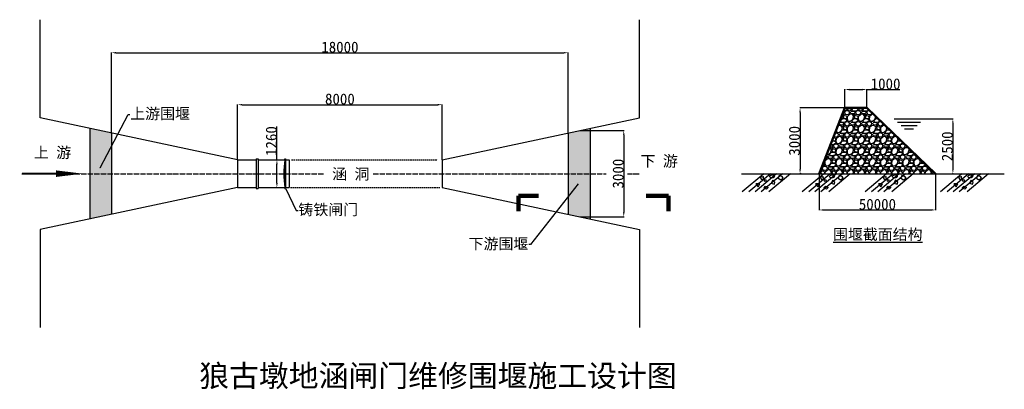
# Model space of a CAD drawing. Header units: millimetres. Extents: x -3985 to 516, y 718 to 2405.
import ezdxf
from ezdxf import colors
from ezdxf.entities.mleader import LeaderData, LeaderLine
from ezdxf.math import Vec2, Vec3

# ---------------------------------------------------------------- set-up
doc = ezdxf.new("R2010")
doc.units = ezdxf.units.MM
doc.linetypes.add('ACAD_ISO04W100', pattern=[30, 24, -3, 0, -3])
doc.linetypes.add('DASHED2', pattern=[9.525, 6.35, -3.175])
doc.dimstyles.new('ISO-25', dxfattribs={"dimtxt": 50, "dimasz": 20, "dimexe": 1.25, "dimexo": 0.625, "dimtad": 1, "dimtxsty": 'Standard', "dimcen": 2.5, "dimadec": 0, "dimazin": 0, "dimtfac": 1, "dimtmove": 0, "dimatfit": 3, "dimfxl": 1, "dimarcsym": 0})

# ---------------------------------------------------------------- blocks, each defined once
blk = doc.blocks.new('*D3')
at = {"color": 0, "lineweight": -2}
for p, q in [((-2809.3, 1765.4), (-2809.3, 1917.2)), ((-2809.9, 1765.4), (-2810.5, 1765.4)), ((-2809.3, 1659.4), (-2809.3, 1745.4)), ((-2809.9, 1639.4), (-2810.5, 1639.4))]:
    blk.add_line(p, q, dxfattribs=at)
at = {"color": 0}
for points in [[(-2812.6, 1745.4), (-2806, 1745.4), (-2809.3, 1765.4)], [(-2812.6, 1659.4), (-2806, 1659.4), (-2809.3, 1639.4)]]:
    blk.add_solid(points, dxfattribs=at)
at = {"layer": 'Defpoints', "color": 0}
for p in [(-2809.3, 1765.4), (-2809.3, 1765.4), (-2809.3, 1639.4)]:
    blk.add_point(p, dxfattribs=at)
at = {"color": 0, "insert": (-2834.9, 1851.3), "char_height": 50, "attachment_point": 5, "rotation": 90}
blk.add_mtext('1260', dxfattribs=at)
blk = doc.blocks.new('*D4')
at = {"color": 0, "lineweight": -2}
for p, q in [((-212.9, 2003.1), (-212.9, 2087.8)), ((-192.9, 2086.6), (-132.9, 2086.6)), ((-112.9, 2003.1), (-112.9, 2087.8)), ((-112.9, 2086.6), (38.9, 2086.6))]:
    blk.add_line(p, q, dxfattribs=at)
at = {"color": 0}
for points in [[(-192.9, 2089.9), (-192.9, 2083.2), (-212.9, 2086.6)], [(-132.9, 2089.9), (-132.9, 2083.2), (-112.9, 2086.6)]]:
    blk.add_solid(points, dxfattribs=at)
at = {"layer": 'Defpoints', "color": 0}
for p in [(-112.9, 2086.6), (-212.9, 2002.4), (-112.9, 2002.4)]:
    blk.add_point(p, dxfattribs=at)
at = {"color": 0, "insert": (-27, 2112.2), "char_height": 50, "attachment_point": 5}
blk.add_mtext('1000', dxfattribs=at)
blk = doc.blocks.new('*D5')
at = {"color": 0, "lineweight": -2}
for p, q in [((-213.5, 2002.4), (-419.2, 2002.4)), ((-418, 1982.4), (-418, 1722.4)), ((-412.9, 1702.4), (-419.2, 1702.4))]:
    blk.add_line(p, q, dxfattribs=at)
at = {"color": 0}
for points in [[(-421.3, 1982.4), (-414.7, 1982.4), (-418, 2002.4)], [(-421.3, 1722.4), (-414.7, 1722.4), (-418, 1702.4)]]:
    blk.add_solid(points, dxfattribs=at)
at = {"layer": 'Defpoints', "color": 0}
for p in [(-212.9, 2002.4), (-418, 1702.4), (-412.3, 1702.4)]:
    blk.add_point(p, dxfattribs=at)
at = {"color": 0, "insert": (-443.6, 1852.4), "char_height": 50, "attachment_point": 5, "rotation": 90}
blk.add_mtext('3000', dxfattribs=at)
blk = doc.blocks.new('*D6')
at = {"color": 0, "lineweight": -2}
for p, q in [((149.1, 1952.4), (281.9, 1952.4)), ((280.6, 1932.4), (280.6, 1722.4)), ((282.6, 1702.4), (279.4, 1702.4))]:
    blk.add_line(p, q, dxfattribs=at)
at = {"color": 0}
for points in [[(277.3, 1932.4), (284, 1932.4), (280.6, 1952.4)], [(277.3, 1722.4), (284, 1722.4), (280.6, 1702.4)]]:
    blk.add_solid(points, dxfattribs=at)
at = {"layer": 'Defpoints', "color": 0}
for p in [(148.5, 1952.4), (280.6, 1702.4), (283.2, 1702.4)]:
    blk.add_point(p, dxfattribs=at)
at = {"color": 0, "insert": (255, 1827.4), "char_height": 50, "attachment_point": 5, "rotation": 90}
blk.add_mtext('2500', dxfattribs=at)
blk = doc.blocks.new('*D7')
at = {"color": 0, "lineweight": -2}
for p, q in [((-330.6, 1701.8), (-330.6, 1535.5)), ((201.9, 1701.8), (201.9, 1535.5)), ((-310.6, 1536.7), (181.9, 1536.7))]:
    blk.add_line(p, q, dxfattribs=at)
at = {"color": 0}
for points in [[(-310.6, 1540.1), (-310.6, 1533.4), (-330.6, 1536.7)], [(181.9, 1540.1), (181.9, 1533.4), (201.9, 1536.7)]]:
    blk.add_solid(points, dxfattribs=at)
at = {"layer": 'Defpoints', "color": 0}
for p in [(-330.6, 1702.4), (201.9, 1702.4), (201.9, 1536.7)]:
    blk.add_point(p, dxfattribs=at)
at = {"color": 0, "insert": (-64.3, 1562.3), "char_height": 50, "attachment_point": 5}
blk.add_mtext('50000', dxfattribs=at)
blk = doc.blocks.new('*D9')
at = {"color": 0, "lineweight": -2}
for p, q in [((-2988.9, 1766.1), (-2988.9, 2018.6)), ((-2968.9, 2017.3), (-2073.9, 2017.3)), ((-2053.9, 1766.1), (-2053.9, 2018.6))]:
    blk.add_line(p, q, dxfattribs=at)
at = {"color": 0}
for points in [[(-2968.9, 2020.7), (-2968.9, 2014), (-2988.9, 2017.3)], [(-2073.9, 2020.7), (-2073.9, 2014), (-2053.9, 2017.3)]]:
    blk.add_solid(points, dxfattribs=at)
at = {"layer": 'Defpoints', "color": 0}
for p in [(-2053.9, 2017.3), (-2988.9, 1765.4), (-2053.9, 1765.4)]:
    blk.add_point(p, dxfattribs=at)
at = {"color": 0, "insert": (-2521.4, 2043), "char_height": 50, "attachment_point": 5}
blk.add_mtext('8000 ', dxfattribs=at)
blk = doc.blocks.new('*D10')
at = {"color": 0, "lineweight": -2}
for p, q in [((-3565.1, 1889.1), (-3565.1, 2255.8)), ((-3545.1, 2254.5), (-1497.6, 2254.5)), ((-1477.6, 1889.1), (-1477.6, 2255.8))]:
    blk.add_line(p, q, dxfattribs=at)
at = {"color": 0}
for points in [[(-3545.1, 2257.9), (-3545.1, 2251.2), (-3565.1, 2254.5)], [(-1497.6, 2257.9), (-1497.6, 2251.2), (-1477.6, 2254.5)]]:
    blk.add_solid(points, dxfattribs=at)
at = {"layer": 'Defpoints', "color": 0}
for p in [(-1477.6, 2254.5), (-3565.1, 1888.5), (-1477.6, 1888.5)]:
    blk.add_point(p, dxfattribs=at)
at = {"color": 0, "insert": (-2521.4, 2280.1), "char_height": 50, "attachment_point": 5}
blk.add_mtext('18000', dxfattribs=at)
blk = doc.blocks.new('*D11')
at = {"color": 0, "lineweight": -2}
for p, q in [((-1424, 1899.8), (-1222.5, 1899.8)), ((-1223.8, 1879.8), (-1223.8, 1525.3)), ((-1425.3, 1505.3), (-1222.5, 1505.3))]:
    blk.add_line(p, q, dxfattribs=at)
at = {"color": 0}
for points in [[(-1227.1, 1879.8), (-1220.5, 1879.8), (-1223.8, 1899.8)], [(-1227.1, 1525.3), (-1220.5, 1525.3), (-1223.8, 1505.3)]]:
    blk.add_solid(points, dxfattribs=at)
at = {"layer": 'Defpoints', "color": 0}
for p in [(-1424.6, 1899.8), (-1425.9, 1505.3), (-1223.8, 1505.3)]:
    blk.add_point(p, dxfattribs=at)
at = {"color": 0, "insert": (-1249.4, 1702.6), "char_height": 50, "attachment_point": 5, "rotation": 90}
blk.add_mtext('3000', dxfattribs=at)

msp = doc.modelspace()

# ---------------------------------------------------------------- hatches: boundary and pattern name
h = msp.add_hatch()
h.set_pattern_fill('GRAVEL', color=256, scale=2, style=0)
h.set_pattern_definition([(228.0128, (36.576, 50.8), (-406.400345, -457.200562), [6.8344, -676.61]), (184.9697, (32.004, 45.72), (609.6009861, 50.7996415), [11.7281, -1161.08]), (132.5104, (20.32, 44.704), (507.9996304, -558.800546), [8.2696, -818.694]), (267.2737, (0.508, 32.004), (50.7997794, 1015.999673), [10.6801, -1057.328]), (292.8337, (0, 21.336), (-254.000721, 609.6003466), [10.4727, -1036.796]), (357.2737, (4.064, 11.684), (-1015.999673, 50.7997794), [10.6801, -1057.328]), (37.6942, (14.732, 11.176), (-660.4004172, -507.9995471), [14.1239, -1398.262]), (72.2553, (25.908, 19.812), (355.6007113, 1117.6003241), [13.3344, -1320.106]), (121.4296, (29.972, 32.512), (-406.4001047, 660.3992232), [10.7163, -1060.91]), (175.2364, (24.384, 41.656), (558.799561, -50.799523), [12.2343, -599.478]), (222.3974, (12.192, 42.672), (-609.6000183, -558.799273), [15.82156, -1566.336]), (138.8141, (50.8, 31.496), (-355.599773, 304.799531), [5.4001, -534.612]), (171.4692, (46.736, 35.052), (660.398992, -101.600256), [10.2736, -1017.092]), (225, (36.576, 36.576), (-1e-14, -50.79997), [7.1842, -64.6578]), (203.1986, (33.02, 42.672), (254.000857, 101.600445), [3.8688, -383.012]), (291.8014, (29.464, 41.148), (-50.800036, 152.4001), [5.4713, -268.096]), (30.9638, (31.496, 36.068), (152.39984, 101.60008), [8.8864, -287.326]), (161.5651, (39.116, 40.64), (101.60005, -50.79992), [6.4257, -154.218]), (16.3895, (0, 41.148), (508.0002803, 152.399683), [9.0018, -891.176]), (70.3462, (8.636, 43.688), (-203.199434, -558.79921), [7.552, -747.644]), (293.1986, (39.116, 50.8), (-101.600445, 254.000857), [7.7376, -379.144]), (343.6105, (42.164, 43.688), (-508.0002803, 152.399683), [9.0018, -891.176]), (339.444, (0, 9.652), (-254.000315, 101.599877), [8.6807, -425.354]), (294.7751, (8.128, 6.604), (-253.999408, 558.7997405), [7.2734, -720.072]), (66.8014, (39.624, 0), (101.600445, 254.000857), [7.7376, -379.144]), (17.354, (42.672, 7.112), (-660.4000356, -203.1996935), [8.5157, -843.048]), (69.444, (14.732, 0), (-101.599877, -254.000315), [4.3404, -429.696]), (101.3099, (36.576, 0), (-50.79975, 203.19935), [2.5903, -256.44]), (165.9638, (36.068, 2.54), (152.40011, -50.79991), [10.4727, -198.981]), (186.009, (25.908, 5.08), (507.999251, 50.7998814), [9.7053, -960.828]), (303.6901, (31.496, 31.496), (-50.80002, 101.5999), [7.3265, -175.8356]), (353.1572, (35.56, 25.4), (863.6003571, -101.600455), [12.79114, -1266.32]), (60.9454, (48.26, 23.876), (-203.199527, -355.599152), [5.2302, -517.788]), (90, (50.8, 28.45), (-50.8, 50.8), [3.048, -47.752]), (120.2564, (24.892, 6.604), (203.1995693, -355.5998206), [7.0573, -698.678]), (48.0128, (21.336, 12.7), (406.400345, 457.200562), [13.6689, -669.776]), (0, (30.48, 22.86), (50.8, 50.8), [13.208, -37.592]), (325.3048, (43.688, 22.86), (-507.99912, 355.600034), [8.0322, -795.186]), (254.0546, (50.292, 18.288), (-50.80013, -203.200484), [7.3966, -362.434]), (207.646, (48.26, 11.176), (-965.199661, -508.0003195), [12.0429, -1192.25]), (175.4261, (37.592, 5.588), (-660.400152, 50.7997542), [12.7406, -1261.316]), (175.4261, (37.592, 5.588), (-660.400152, 50.7997542), [12.7406, -1261.316])])
h.paths.add_polyline_path([(-112.921, 2002.432), (-212.921, 2002.432), (-330.568, 1702.432), (201.873, 1702.432)])
h = msp.add_hatch()
h.set_pattern_fill('GRAVEL', color=256, style=0)
h.set_pattern_definition([(228.0128, (18.288, 25.4), (-203.2001727, -228.6002809), [3.41721, -338.305]), (184.9697, (16.002, 22.86), (304.80049306, 25.39982075), [5.86405, -580.54]), (132.5104, (10.16, 22.352), (253.9998152, -279.4002729), [4.13482, -409.347]), (267.2737, (0.254, 16.002), (25.3998897, 507.99983653), [5.34005, -528.664]), (292.8337, (0, 10.668), (-127.00036056, 304.8001733), [5.23634, -518.398]), (357.2737, (2.032, 5.842), (-507.99983653, 25.3998897), [5.34005, -528.664]), (37.6942, (7.366, 5.588), (-330.20020861, -253.99977357), [7.06194, -699.131]), (72.2553, (12.954, 9.906), (177.80035565, 558.80016206), [6.6672, -660.053]), (121.4296, (14.986, 16.256), (-203.20005235, 330.1996116), [5.35813, -530.455]), (175.2364, (12.192, 20.828), (279.3997805, -25.3997616), [6.11713, -299.739]), (222.3974, (6.096, 21.336), (-304.80000917, -279.3996365), [7.91078, -783.168]), (138.8141, (25.4, 15.748), (-177.7998867, 152.3997656), [2.70005, -267.306]), (171.4692, (23.368, 17.526), (330.19949596, -50.800128), [5.13682, -508.546]), (225, (18.288, 18.288), (-5e-15, -25.39998), [3.59209, -32.3289]), (203.1986, (16.51, 21.336), (127.0004283, 50.8002227), [1.93441, -191.506]), (291.8014, (14.732, 20.574), (-25.400018, 76.200049), [2.73566, -134.048]), (30.9638, (15.748, 18.034), (76.1999195, 50.8000396), [4.4432, -143.663]), (161.5651, (19.558, 20.32), (50.800023, -25.399962), [3.21287, -77.109]), (16.3895, (0, 20.574), (254.00014014, 76.1998415), [4.50088, -445.588]), (70.3462, (4.318, 21.844), (-101.5997169, -279.3996049), [3.77599, -373.822]), (293.1986, (19.558, 25.4), (-50.8002227, 127.0004283), [3.8688, -189.572]), (343.6105, (21.082, 21.844), (-254.00014014, 76.1998415), [4.50088, -445.588]), (339.444, (0, 4.826), (-127.0001576, 50.7999384), [4.34035, -212.677]), (294.7751, (4.064, 3.302), (-126.999704, 279.39987026), [3.63672, -360.036]), (66.8014, (19.812, 0), (50.8002227, 127.0004283), [3.8688, -189.572]), (17.354, (21.336, 3.556), (-330.2000178, -101.59984676), [4.25783, -421.524]), (69.444, (7.366, 0), (-50.7999384, -127.0001576), [2.17018, -214.848]), (101.3099, (18.288, 0), (-25.3998746, 101.5996746), [1.29515, -128.22]), (165.9638, (18.034, 1.27), (76.200054, -25.399956), [5.23634, -99.4905]), (186.009, (12.954, 2.54), (253.99962544, 25.3999407), [4.85267, -480.414]), (303.6901, (15.748, 15.748), (-25.400009, 50.799951), [3.66324, -87.9178]), (353.1572, (17.78, 12.7), (431.80017857, -50.80022752), [6.39557, -633.16]), (60.9454, (24.13, 11.938), (-101.5997637, -177.7995761), [2.61508, -258.894]), (90, (25.4, 14.224), (-25.4, 25.4), [1.524, -23.876]), (120.2564, (12.446, 3.302), (101.5997847, -177.7999103), [3.52867, -349.339]), (48.0128, (10.668, 6.35), (203.2001727, 228.6002809), [6.83443, -334.888]), (0, (15.24, 11.43), (25.4, 25.4), [6.604, -18.796]), (325.3048, (21.844, 11.43), (-253.9995599, 177.8000169), [4.0161, -397.593]), (254.0546, (25.146, 9.144), (-25.4000648, -101.600242), [3.69829, -181.217]), (207.646, (24.13, 5.588), (-482.5998305, -254.00015975), [6.02145, -596.125]), (175.4261, (18.796, 2.794), (-330.20007605, 25.3998771), [6.37029, -630.658]), (175.4261, (18.796, 2.794), (-330.20007605, 25.3998771), [6.37029, -630.658])])
h.paths.add_polyline_path([(-1377.605, 1909.835), (-1477.605, 1888.482), (-1477.605, 1702.432), (-1377.605, 1702.432)])
h.paths.add_polyline_path([(-1377.605, 1702.432), (-1477.605, 1702.432), (-1477.605, 1516.382), (-1377.605, 1495.029)])
h.paths.add_polyline_path([(-3565.143, 1888.482), (-3665.143, 1909.835), (-3665.143, 1702.432), (-3565.143, 1702.432)])
h.paths.add_polyline_path([(-3565.143, 1702.432), (-3665.143, 1702.432), (-3665.143, 1495.029), (-3565.143, 1516.382)])

# ---------------------------------------------------------------- linework, layer by layer
for p, q in [((-3891.332, 1958.133), (-3891.332, 2405.432)), ((-1151.416, 1958.133), (-1151.416, 2405.432)), ((-2988.874, 1765.432), (-3891.332, 1958.133)), ((-2053.874, 1765.432), (-1151.416, 1958.133)), ((12.02, 1952.432), (148.489, 1952.432)), ((27.76, 1937.432), (132.75, 1937.432)), ((-3665.143, 1909.835), (-3665.143, 1495.029)), ((-1377.605, 1909.835), (-1377.605, 1495.029)), ((43.499, 1922.432), (117.01, 1922.432)), ((59.239, 1907.432), (101.27, 1907.432)), ((-3565.143, 1888.482), (-3565.143, 1516.382)), ((-1477.605, 1888.482), (-1477.605, 1516.382)), ((-2988.874, 1765.432), (-2903.874, 1765.432)), ((-2988.874, 1765.432), (-2988.874, 1639.432)), ((-2903.874, 1770.432), (-2903.874, 1634.432)), ((-2903.874, 1770.432), (-2894.874, 1770.432)), ((-2894.874, 1770.432), (-2894.874, 1634.432)), ((-2894.874, 1765.432), (-2773.137, 1765.432)), ((-2773.137, 1765.432), (-2773.137, 1769.667)), ((-2773.137, 1769.667), (-2769.581, 1769.667)), ((-2773.137, 1765.432), (-2773.137, 1639.432)), ((-2769.581, 1769.667), (-2769.581, 1635.198)), ((-2769.581, 1765.432), (-2753.874, 1765.432)), ((-2753.874, 1765.432), (-2753.874, 1639.432)), ((-2053.874, 1765.432), (-2053.874, 1639.432)), ((-686.112, 1702.432), (515.736, 1702.432)), ((-583.67, 1702.432), (-682.035, 1619.491)), ((-553.67, 1702.432), (-652.035, 1619.491)), ((-553.67, 1702.432), (-652.035, 1619.491)), ((-525.482, 1702.432), (-623.847, 1619.491)), ((-591.18, 1686.335), (-599.992, 1688.669)), ((-599.992, 1688.669), (-595.004, 1677.105)), ((-497.651, 1702.432), (-596.016, 1619.491)), ((-595.004, 1677.105), (-583.693, 1677.117)), ((-585.443, 1689.199), (-591.18, 1686.335)), ((-583.693, 1677.117), (-585.443, 1689.199)), ((-461.867, 1702.432), (-560.232, 1619.491)), ((-542.1, 1672.331), (-549.679, 1658.562)), ((-532.54, 1663.101), (-542.1, 1672.331)), ((-513.503, 1694.09), (-517.657, 1681.351)), ((-517.657, 1681.351), (-506.226, 1674.751)), ((-499.734, 1689.6), (-513.503, 1694.09)), ((-506.226, 1674.751), (-494.682, 1681.416)), ((-494.682, 1681.416), (-499.734, 1689.6)), ((-309.94, 1702.432), (-408.305, 1619.491)), ((-279.94, 1702.432), (-378.305, 1619.491)), ((-279.94, 1702.432), (-378.305, 1619.491)), ((-251.753, 1702.432), (-350.118, 1619.491)), ((-317.45, 1686.335), (-326.263, 1688.669)), ((-326.263, 1688.669), (-321.275, 1677.105)), ((-223.921, 1702.432), (-322.286, 1619.491)), ((-321.275, 1677.105), (-309.963, 1677.117)), ((-311.714, 1689.199), (-317.45, 1686.335)), ((-309.963, 1677.117), (-311.714, 1689.199)), ((-188.137, 1702.432), (-286.502, 1619.491)), ((-268.371, 1672.331), (-275.949, 1658.562)), ((-258.81, 1663.101), (-268.371, 1672.331)), ((-239.773, 1694.09), (-243.927, 1681.351)), ((-243.927, 1681.351), (-232.496, 1674.751)), ((-226.004, 1689.6), (-239.773, 1694.09)), ((-232.496, 1674.751), (-220.952, 1681.416)), ((-220.952, 1681.416), (-226.004, 1689.6)), ((-22.566, 1702.432), (-120.931, 1619.491)), ((7.434, 1702.432), (-90.931, 1619.491)), ((7.434, 1702.432), (-90.931, 1619.491)), ((35.622, 1702.432), (-62.743, 1619.491)), ((-30.076, 1686.335), (-38.888, 1688.669)), ((-38.888, 1688.669), (-33.9, 1677.105)), ((63.454, 1702.432), (-34.911, 1619.491)), ((-33.9, 1677.105), (-22.588, 1677.117)), ((-24.339, 1689.199), (-30.076, 1686.335)), ((-22.588, 1677.117), (-24.339, 1689.199)), ((99.237, 1702.432), (0.872, 1619.491)), ((19.004, 1672.331), (11.425, 1658.562)), ((28.565, 1663.101), (19.004, 1672.331)), ((47.601, 1694.09), (43.447, 1681.351)), ((43.447, 1681.351), (54.878, 1674.751)), ((61.37, 1689.6), (47.601, 1694.09)), ((54.878, 1674.751), (66.422, 1681.416)), ((66.422, 1681.416), (61.37, 1689.6)), ((322.286, 1702.432), (223.921, 1619.491)), ((352.286, 1702.432), (253.921, 1619.491)), ((352.286, 1702.432), (253.921, 1619.491)), ((380.474, 1702.432), (282.109, 1619.491)), ((314.776, 1686.335), (305.964, 1688.669)), ((305.964, 1688.669), (310.952, 1677.105)), ((408.306, 1702.432), (309.941, 1619.491)), ((310.952, 1677.105), (322.264, 1677.117)), ((320.513, 1689.199), (314.776, 1686.335)), ((322.264, 1677.117), (320.513, 1689.199)), ((444.089, 1702.432), (345.724, 1619.491)), ((363.856, 1672.331), (356.277, 1658.562)), ((373.417, 1663.101), (363.856, 1672.331)), ((392.453, 1694.09), (388.299, 1681.351)), ((388.299, 1681.351), (399.73, 1674.751)), ((406.222, 1689.6), (392.453, 1694.09)), ((399.73, 1674.751), (411.274, 1681.416)), ((411.274, 1681.416), (406.222, 1689.6)), ((-2988.874, 1639.432), (-3891.332, 1446.731)), ((-2988.874, 1639.432), (-2903.874, 1639.432)), ((-2903.874, 1634.432), (-2894.874, 1634.432)), ((-2894.874, 1639.432), (-2773.137, 1639.432)), ((-2773.137, 1635.198), (-2773.137, 1639.432)), ((-2773.137, 1635.198), (-2769.581, 1635.198)), ((-2769.581, 1639.432), (-2753.874, 1639.432)), ((-2053.874, 1639.432), (-1151.416, 1446.731)), ((-602.016, 1655.463), (-620.819, 1655.463)), ((-620.819, 1655.463), (-609.983, 1642.096)), ((-609.983, 1642.096), (-602.016, 1655.463)), ((-582.392, 1637.965), (-575.604, 1645.262)), ((-570.964, 1631.366), (-582.392, 1637.965)), ((-575.604, 1645.262), (-563.802, 1638.527)), ((-563.802, 1638.527), (-570.964, 1631.366)), ((-549.679, 1658.562), (-535.43, 1654.744)), ((-535.43, 1654.744), (-532.54, 1663.101)), ((-328.286, 1655.463), (-347.089, 1655.463)), ((-347.089, 1655.463), (-336.254, 1642.096)), ((-336.254, 1642.096), (-328.286, 1655.463)), ((-308.663, 1637.965), (-301.875, 1645.262)), ((-297.234, 1631.366), (-308.663, 1637.965)), ((-301.875, 1645.262), (-290.073, 1638.527)), ((-290.073, 1638.527), (-297.234, 1631.366)), ((-275.949, 1658.562), (-261.7, 1654.744)), ((-261.7, 1654.744), (-258.81, 1663.101)), ((-40.912, 1655.463), (-59.715, 1655.463)), ((-59.715, 1655.463), (-48.879, 1642.096)), ((-48.879, 1642.096), (-40.912, 1655.463)), ((-21.288, 1637.965), (-14.5, 1645.262)), ((-9.859, 1631.366), (-21.288, 1637.965)), ((-14.5, 1645.262), (-2.698, 1638.527)), ((-2.698, 1638.527), (-9.859, 1631.366)), ((11.425, 1658.562), (25.674, 1654.744)), ((25.674, 1654.744), (28.565, 1663.101)), ((303.94, 1655.463), (285.137, 1655.463)), ((285.137, 1655.463), (295.973, 1642.096)), ((295.973, 1642.096), (303.94, 1655.463)), ((323.564, 1637.965), (330.352, 1645.262)), ((334.993, 1631.366), (323.564, 1637.965)), ((330.352, 1645.262), (342.154, 1638.527)), ((342.154, 1638.527), (334.993, 1631.366)), ((356.277, 1658.562), (370.526, 1654.744)), ((370.526, 1654.744), (373.417, 1663.101)), ((-3891.332, 1446.731), (-3891.332, 999.432)), ((-1151.416, 1446.731), (-1151.416, 999.432))]:
    msp.add_line(p, q)
at = {"lineweight": 50}
for p, q in [((-212.921, 2002.432), (-330.568, 1702.432)), ((-212.921, 2002.432), (-112.921, 2002.432)), ((-112.921, 2002.432), (201.873, 1702.432))]:
    msp.add_line(p, q, dxfattribs=at)
at = {"linetype": 'DASHED2'}
for p, q in [((-2742.53, 1765.432), (-2075.777, 1765.432)), ((-2747.084, 1639.432), (-2063.78, 1639.432))]:
    msp.add_line(p, q, dxfattribs=at)
at = {"linetype": 'ACAD_ISO04W100'}
for p, q in [((-3975.143, 1702.432), (-2596.246, 1702.432)), ((-2369.451, 1702.432), (-1303.92, 1702.432)), ((-1207.15, 1702.432), (-1153.87, 1702.432))]:
    msp.add_line(p, q, dxfattribs=at)
at = {"lineweight": 200}
for p, q in [((-1705.72, 1601.909), (-1613.932, 1601.909)), ((-1705.72, 1601.909), (-1705.72, 1530.934)), ((-1121.734, 1601.909), (-1018.688, 1601.909)), ((-1018.688, 1601.909), (-1018.688, 1530.934))]:
    msp.add_line(p, q, dxfattribs=at)
for points in [[(-3975.143, 1702.432, 10, 10, 0), (-3819.113, 1702.432, 20, 0, 0)], [(-3819.113, 1702.432, 30, 0, 0), (-3696.463, 1702.432, 0, 0, 0)]]:
    msp.add_lwpolyline(points, format="xyseb")
for centre in [(-576.839, 1671.694), (-303.109, 1671.694), (-15.734, 1671.694), (329.118, 1671.694)]:
    msp.add_circle(centre, 4.329)
msp.add_arc((-2373.1, 1702.432), 404.967, 171.050243, 188.949757)
for centre in [(-545.818, 1690.162), (-272.088, 1690.162), (15.286, 1690.162), (360.138, 1690.162)]:
    msp.add_ellipse(centre, major_axis=(-10.959, -0.281), ratio=0.61856507)

# ---------------------------------------------------------------- texts
at = {"char_height": 50, "attachment_point": 1}
for s, insert, width in [('{\\fFangSong|b1|i0|c134|p49;上 游}', (-3920.206, 1824.059), 211.60613), ('{\\fFangSong|b1|i0|c134|p49;下 游}', (-1147.167, 1785.145), 211.60613), ('{\\fFangSong|b1|i0|c134|p49;涵 洞}', (-2557.031, 1725.967), 237.9275)]:
    msp.add_mtext(s, dxfattribs=dict(at, insert=insert, width=width))
at = {"color": 1, "attachment_point": 1}
for s, insert, char_height, width in [('{\\fFangSong|b1|i0|c134|p49;\\L\\C256;围堰截面结构}', (-267.187, 1450.098), 50, 748.00412), ('{\\fFangSong|b1|i0|c134|p49;\\C256;狼古墩地涵闸门维修围堰施工设计图}', (-3164.382, 829.304), 100, 2636.5052)]:
    msp.add_mtext(s, dxfattribs=dict(at, insert=insert, char_height=char_height, width=width))

# ---------------------------------------------------------------- dimensions: what is measured, and where the dimension line sits
at = {"color": 1}
for base, p1, p2, text, picture, middle in [((-1477.605, 2254.521), (-3565.143, 1888.482), (-1477.605, 1888.482), '18000', '*D10', (-2521.374, 2280.146)), ((-112.921, 2086.563), (-212.921, 2002.432), (-112.921, 2002.432), '1000', '*D4', (-27.018, 2112.188)), ((-2053.874, 2017.346), (-2988.874, 1765.432), (-2053.874, 1765.432), '8000 ', '*D9', (-2521.374, 2042.971)), ((201.873, 1536.721), (-330.568, 1702.432), (201.873, 1702.432), '50000', '*D7', (-64.348, 1562.346))]:
    dim = msp.add_linear_dim(base=base, p1=p1, p2=p2, text=text, dimstyle='ISO-25', dxfattribs=at)
    dim.commit()
    dim.dimension.update_dxf_attribs({"geometry": picture, "text_midpoint": middle})
for base, p1, p2, text, picture, middle in [((-417.988, 1702.432), (-212.921, 2002.432), (-412.287, 1702.432), '3000', '*D5', (-443.613, 1852.432)), ((280.64, 1702.432), (148.489, 1952.432), (283.198, 1702.432), '2500', '*D6', (255.015, 1827.432)), ((-2809.284, 1765.432), (-2809.284, 1639.432), (-2809.284, 1765.432), '1260', '*D3', (-2834.909, 1851.335)), ((-1223.789, 1505.344), (-1424.64, 1899.792), (-1425.913, 1505.344), '3000', '*D11', (-1249.414, 1702.568))]:
    dim = msp.add_linear_dim(base=base, p1=p1, p2=p2, angle=90, text=text, dimstyle='ISO-25', dxfattribs=at)
    dim.commit()
    dim.dimension.update_dxf_attribs({"geometry": picture, "text_midpoint": middle})

# ---------------------------------------------------------------- leaders
ml = msp.add_multileader_mtext('Standard')
ml.set_content('{\\fFangSong|b1|i0|c134|p49;上游围堰}', color=256)
ml.set_leader_properties()
ml.build(insert=Vec2(0, 0))
ctx = ml.context
ctx.base_point, ctx.char_height, ctx.plane_origin = Vec3(-3481.668, 1973.111), 50, Vec3(-3619.848, 1725.485)
notes = []
notes.append((ctx, [(0, (1, 1, 0), (-3489.668, 1973.111), (1, 0), 8, [(0, [(-3619.848, 1725.485)], 0, [])])]))
ctx.mtext.insert, ctx.mtext.flow_direction = Vec3(-3479.668, 2001.763), 5
ml = msp.add_multileader_mtext('Standard')
ml.set_content('{\\fFangSong|b1|i0|c134|p49;铸铁闸门}', color=256)
ml.set_leader_properties()
ml.build(insert=Vec2(0, 0))
ctx = ml.context
ctx.base_point, ctx.char_height, ctx.plane_origin = Vec3(-2712.92, 1534.423), 50, Vec3(-2770.938, 1637.234)
notes.append((ctx, [(0, (1, 1, 0), (-2720.92, 1534.423), (1, 0), 8, [(0, [(-2770.938, 1637.234)], 0, [])])]))
ctx.mtext.insert, ctx.mtext.flow_direction = Vec3(-2710.92, 1563.356), 5
ml = msp.add_multileader_mtext('Standard')
ml.set_content('{\\fFangSong|b1|i0|c134|p49;下游围堰}', color=256)
ml.set_leader_properties()
ml.build(insert=Vec2(0, 0))
ctx = ml.context
ctx.base_point, ctx.char_height, ctx.plane_origin = Vec3(-1940.827, 1378.299), 50, Vec3(-1429.968, 1659.448)
ctx.text_align_type = 2
notes.append((ctx, [(0, (1, 1, 0), (-1650.175, 1378.299), (-1, 0), 8, [(0, [(-1429.968, 1659.448)], 0, [])])]))
ctx.mtext.insert, ctx.mtext.alignment, ctx.mtext.flow_direction = Vec3(-1660.175, 1407.091), 3, 5
for ctx, leaders in notes:
    for number, flags, end, landing, length, lines in leaders:
        leader = LeaderData()
        leader.index, (leader.has_last_leader_line, leader.has_dogleg_vector, leader.attachment_direction) = number, flags
        leader.last_leader_point, leader.dogleg_vector, leader.dogleg_length = Vec3(end), Vec3(landing), length
        for number, points, colour, breaks in lines:
            line = LeaderLine()
            line.index, line.vertices, line.color, line.breaks = number, Vec3.list(points), colors.encode_raw_color(colour), breaks
            leader.lines.append(line)
        ctx.leaders.append(leader)

doc.saveas('drawing.dxf')
